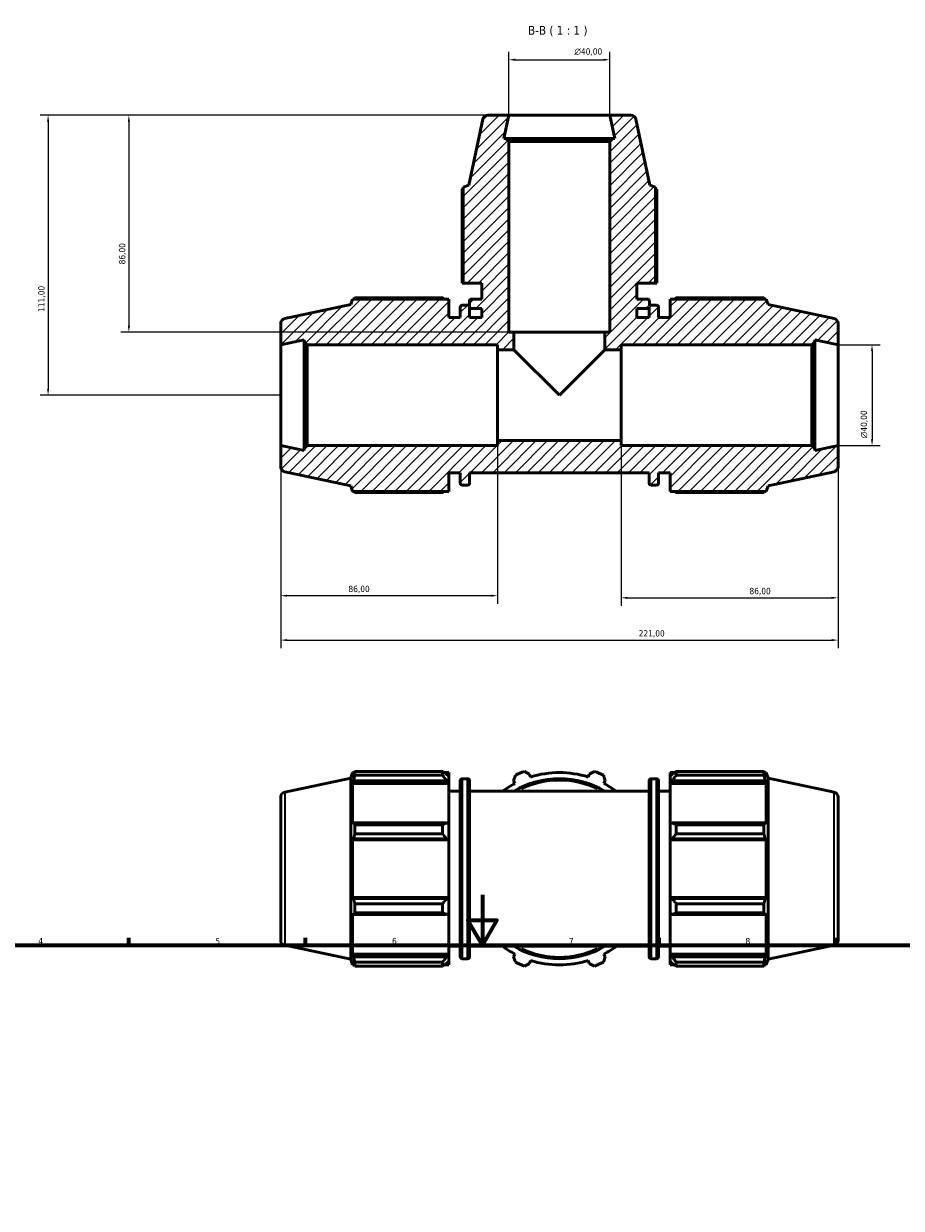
# Model space of a CAD drawing. Header units: millimetres. Extents: x 0 to 918, y 0 to 939.
# Tile 5 of 6: x 239 to 587, y 470 to 939. Entities that reach past the tile are written whole.
import ezdxf

# ---------------------------------------------------------------- set-up
doc = ezdxf.new("R2010")
doc.units = ezdxf.units.MM
for name, color, linetype, lineweight in [('Border (ISO)', 7, 'Continuous', 70), ('Dimension (ISO)', 7, 'Continuous', 25), ('Hatch (ISO)', 7, 'Continuous', 18), ('Symbol (ISO)', 7, 'Continuous', 25), ('Visible (ISO)', 7, 'Continuous', 50), ('Visible Narrow (ISO)', 7, 'Continuous', 35)]:
    doc.layers.add(name, color=color, linetype=linetype, lineweight=lineweight)
doc.styles.add('Label Text (ISO)', font='tahoma.ttf')
doc.styles.add('Note Text (ISO)', font='tahoma.ttf')
doc.dimstyles.new('Default (ISO)', dxfattribs={"dimtxt": 2.5, "dimasz": 2.5, "dimexe": 3.175, "dimexo": 0, "dimgap": 0.762, "dimtad": 1, "dimrnd": 1e-08, "dimzin": 0, "dimtxsty": 'Note Text (ISO)', "dimcen": 0.09, "dimdle": 10, "dimclrd": 256, "dimclre": 256, "dimclrt": 232, "dimazin": 0, "dimtfac": 1.40208, "dimtmove": 0, "dimatfit": 3, "dimfxl": 1, "dimtolj": 1, "dimtzin": 0, "dimlwd": -1, "dimlwe": -1, "dimarcsym": 0})

# ---------------------------------------------------------------- blocks, each defined once
blk = doc.blocks.new('Borders Default Border')
at = {"layer": 'Border (ISO)'}
for p, q in [((280.33, 574), (280.33, 576.9)), ((350.42, 574), (350.42, 576.9)), ((490.58, 574), (490.58, 576.9)), ((560.67, 574), (560.67, 576.9))]:
    blk.add_line(p, q, dxfattribs=at)
at = {"layer": 'Border (ISO)', "flags": 128}
for points in [[(420.5, 594), (420.5, 574), (414.73, 584), (426.27, 584), (420.5, 574)], [(20, 20), (20, 574), (821, 574), (821, 20), (20, 20)]]:
    blk.add_lwpolyline(points, dxfattribs=at)
at = {"layer": 'Border (ISO)', "color": 232, "true_color": 0xca0064, "char_height": 2.5, "attachment_point": 7, "style": 'Note Text (ISO)'}
for s, insert in [('4', (244.42, 574.4)), ('5', (314.64, 574.35)), ('6', (384.66, 574.35)), ('7', (454.77, 574.4)), ('8', (524.81, 574.34))]:
    blk.add_mtext(s, dxfattribs=dict(at, insert=insert))
blk = doc.blocks.new('*D7')
at = {"layer": 'Defpoints', "color": 0, "transparency": 16777216}
for p in [(340.53, 772.1), (426.53, 774.1), (340.53, 712.59)]:
    blk.add_point(p, dxfattribs=at)
at = {"layer": 'Dimension (ISO)', "transparency": 16777216}
for p, q in [((340.53, 772.1), (340.53, 709.42)), ((426.53, 774.1), (426.53, 709.42)), ((424.03, 712.59), (343.03, 712.59))]:
    blk.add_line(p, q, dxfattribs=at)
for points in [[(343.03, 713.01), (343.03, 712.18), (340.53, 712.59)], [(424.03, 713.01), (424.03, 712.18), (426.53, 712.59)]]:
    blk.add_solid(points, dxfattribs=at)
at = {"layer": 'Dimension (ISO)', "color": 232, "true_color": 0xca0064, "transparency": 16777216, "insert": (367.39, 716.53), "char_height": 2.5, "attachment_point": 1, "style": 'Note Text (ISO)'}
blk.add_mtext('\\A1;86,00', dxfattribs=at)
blk = doc.blocks.new('*D8')
at = {"layer": 'Defpoints', "color": 0, "transparency": 16777216}
for p in [(475.53, 774.1), (561.53, 772.1), (561.53, 711.75)]:
    blk.add_point(p, dxfattribs=at)
at = {"layer": 'Dimension (ISO)', "transparency": 16777216}
for p, q in [((475.53, 774.1), (475.53, 708.58)), ((561.53, 772.1), (561.53, 708.58)), ((478.03, 711.75), (559.03, 711.75))]:
    blk.add_line(p, q, dxfattribs=at)
for points in [[(478.03, 712.17), (478.03, 711.33), (475.53, 711.75)], [(559.03, 712.17), (559.03, 711.33), (561.53, 711.75)]]:
    blk.add_solid(points, dxfattribs=at)
at = {"layer": 'Dimension (ISO)', "color": 232, "true_color": 0xca0064, "transparency": 16777216, "insert": (526.39, 715.69), "char_height": 2.5, "attachment_point": 1, "style": 'Note Text (ISO)'}
blk.add_mtext('\\A1;86,00', dxfattribs=at)
blk = doc.blocks.new('*D9')
at = {"layer": 'Defpoints', "color": 0, "transparency": 16777216}
for p in [(561.53, 812.1), (561.53, 772.1), (575, 772.1)]:
    blk.add_point(p, dxfattribs=at)
at = {"layer": 'Dimension (ISO)', "transparency": 16777216}
for p, q in [((561.53, 812.1), (578.17, 812.1)), ((575, 809.6), (575, 774.6)), ((561.53, 772.1), (578.17, 772.1))]:
    blk.add_line(p, q, dxfattribs=at)
for points in [[(574.58, 809.6), (575.41, 809.6), (575, 812.1)], [(574.58, 774.6), (575.41, 774.6), (575, 772.1)]]:
    blk.add_solid(points, dxfattribs=at)
at = {"layer": 'Dimension (ISO)', "color": 232, "true_color": 0xca0064, "transparency": 16777216, "insert": (570.47, 775.05), "char_height": 2.5, "attachment_point": 1, "rotation": 90, "style": 'Note Text (ISO)'}
blk.add_mtext('\\A1;\\fAIGDT|b0|i0;\\H2.5000;\\ln\\fTahoma|b0|i0;\\H2.5000;40,00', dxfattribs=at)
blk = doc.blocks.new('*D10')
at = {"layer": 'Defpoints', "color": 0, "transparency": 16777216}
for p in [(471.03, 925.1), (431.03, 903.1), (471.03, 903.1)]:
    blk.add_point(p, dxfattribs=at)
at = {"layer": 'Dimension (ISO)', "transparency": 16777216}
for p, q in [((431.03, 903.1), (431.03, 928.28)), ((471.03, 903.1), (471.03, 928.28)), ((433.53, 925.1), (468.53, 925.1))]:
    blk.add_line(p, q, dxfattribs=at)
for points in [[(433.53, 925.52), (433.53, 924.68), (431.03, 925.1)], [(468.53, 925.52), (468.53, 924.68), (471.03, 925.1)]]:
    blk.add_solid(points, dxfattribs=at)
at = {"layer": 'Dimension (ISO)', "color": 232, "true_color": 0xca0064, "transparency": 16777216, "insert": (456.98, 929.62), "char_height": 2.5, "attachment_point": 1, "style": 'Note Text (ISO)'}
blk.add_mtext('\\A1;\\fAIGDT|b0|i0;\\H2.5000;\\ln\\fTahoma|b0|i0;\\H2.5000;40,00', dxfattribs=at)
blk = doc.blocks.new('*D11')
at = {"layer": 'Defpoints', "color": 0, "transparency": 16777216}
for p in [(340.53, 772.1), (561.53, 772.1), (561.53, 694.99)]:
    blk.add_point(p, dxfattribs=at)
at = {"layer": 'Dimension (ISO)', "transparency": 16777216}
for p, q in [((340.53, 772.1), (340.53, 691.81)), ((561.53, 772.1), (561.53, 691.81)), ((343.03, 694.99), (559.03, 694.99))]:
    blk.add_line(p, q, dxfattribs=at)
for points in [[(343.03, 695.4), (343.03, 694.57), (340.53, 694.99)], [(559.03, 695.4), (559.03, 694.57), (561.53, 694.99)]]:
    blk.add_solid(points, dxfattribs=at)
at = {"layer": 'Dimension (ISO)', "color": 232, "true_color": 0xca0064, "transparency": 16777216, "insert": (482.48, 698.92), "char_height": 2.5, "attachment_point": 1, "style": 'Note Text (ISO)'}
blk.add_mtext('\\A1;221,00', dxfattribs=at)
blk = doc.blocks.new('*D12')
at = {"layer": 'Defpoints', "color": 0, "transparency": 16777216}
for p in [(431.03, 903.1), (280.33, 817.1), (433.03, 817.1)]:
    blk.add_point(p, dxfattribs=at)
at = {"layer": 'Dimension (ISO)', "transparency": 16777216}
for p, q in [((431.03, 903.1), (277.16, 903.1)), ((280.33, 900.6), (280.33, 819.6)), ((433.03, 817.1), (277.16, 817.1))]:
    blk.add_line(p, q, dxfattribs=at)
for points in [[(279.92, 900.6), (280.75, 900.6), (280.33, 903.1)], [(279.92, 819.6), (280.75, 819.6), (280.33, 817.1)]]:
    blk.add_solid(points, dxfattribs=at)
at = {"layer": 'Dimension (ISO)', "color": 232, "true_color": 0xca0064, "transparency": 16777216, "insert": (276.39, 843.96), "char_height": 2.5, "attachment_point": 1, "rotation": 90, "style": 'Note Text (ISO)'}
blk.add_mtext('\\A1;86,00', dxfattribs=at)
blk = doc.blocks.new('*D13')
at = {"layer": 'Defpoints', "color": 0, "transparency": 16777216}
for p in [(431.03, 903.1), (248.3, 792.1), (340.53, 792.1)]:
    blk.add_point(p, dxfattribs=at)
at = {"layer": 'Dimension (ISO)', "transparency": 16777216}
for p, q in [((431.03, 903.1), (245.12, 903.1)), ((248.3, 900.6), (248.3, 794.6)), ((340.53, 792.1), (245.12, 792.1))]:
    blk.add_line(p, q, dxfattribs=at)
for points in [[(247.88, 900.6), (248.72, 900.6), (248.3, 903.1)], [(247.88, 794.6), (248.72, 794.6), (248.3, 792.1)]]:
    blk.add_solid(points, dxfattribs=at)
at = {"layer": 'Dimension (ISO)', "color": 232, "true_color": 0xca0064, "transparency": 16777216, "insert": (244.37, 825.15), "char_height": 2.5, "attachment_point": 1, "rotation": 90, "style": 'Note Text (ISO)'}
blk.add_mtext('\\A1;111,00', dxfattribs=at)

msp = doc.modelspace()

# ---------------------------------------------------------------- hatches: boundary and pattern name
at = {"layer": 'Hatch (ISO)'}
h = msp.add_hatch(dxfattribs=at)
h.set_pattern_fill('ANSI31', color=256, scale=25.4, style=0)
h.set_pattern_definition([(45, (0, 0), (-2.245064, 2.245064), [])])
edge = h.paths.add_edge_path()
edge.add_line((412.901, 836.501), (420.281, 836.501))
edge.add_line((420.281, 836.501), (420.281, 830.181))
edge.add_line((420.281, 830.181), (416.161, 830.181))
edge.add_ellipse((416.161, 829.381), major_axis=(0, 0.8), ratio=1, start_angle=0, end_angle=90)
edge.add_line((415.361, 829.381), (415.361, 827.298))
edge.add_ellipse((414.631, 826.971), major_axis=(0.73, 0.327), ratio=1, start_angle=0, end_angle=65.85315)
edge.add_line((414.631, 827.771), (412.531, 827.771))
edge.add_ellipse((412.531, 826.971), major_axis=(0, 0.8), ratio=1, start_angle=0, end_angle=90)
edge.add_line((411.731, 826.971), (411.731, 822.851))
edge.add_line((411.731, 822.851), (407.131, 822.851))
edge.add_line((407.131, 822.851), (407.131, 830.231))
edge.add_line((407.131, 830.231), (369.006, 830.231))
edge.add_line((369.006, 830.231), (368.281, 828))
edge.add_line((368.281, 828), (342.115, 822.438))
edge.add_ellipse((342.531, 820.482), major_axis=(-0.416, 1.956), ratio=1, start_angle=0, end_angle=78)
edge.add_line((340.531, 820.482), (340.531, 812.101))
edge.add_line((340.531, 812.101), (349.781, 814.067))
edge.add_line((349.781, 814.067), (349.781, 813.301))
edge.add_line((349.781, 813.301), (350.981, 812.101))
edge.add_line((350.981, 812.101), (426.531, 812.101))
edge.add_line((426.531, 812.101), (426.531, 810.101))
edge.add_line((426.531, 810.101), (433.031, 810.101))
edge.add_line((433.031, 810.101), (433.031, 817.101))
edge.add_line((433.031, 817.101), (431.031, 817.101))
edge.add_line((431.031, 817.101), (431.031, 892.651))
edge.add_line((431.031, 892.651), (429.831, 893.851))
edge.add_line((429.831, 893.851), (429.065, 893.851))
edge.add_line((429.065, 893.851), (431.031, 903.101))
edge.add_line((431.031, 903.101), (422.651, 903.101))
edge.add_ellipse((422.651, 901.101), major_axis=(0, 2), ratio=1, start_angle=0, end_angle=78)
edge.add_line((420.694, 901.517), (415.133, 875.351))
edge.add_line((415.133, 875.351), (412.901, 874.626))
edge.add_line((412.901, 874.626), (412.901, 836.501))
edge = h.paths.add_edge_path(flags=0)
edge.add_line((420.281, 822.851), (415.431, 822.851))
edge.add_line((415.431, 822.851), (415.431, 826.954))
edge.add_ellipse((416.161, 827.281), major_axis=(-0.73, -0.327), ratio=1, start_angle=0, end_angle=65.85315)
edge.add_line((416.161, 826.481), (420.281, 826.481))
edge.add_line((420.281, 826.481), (420.281, 822.851))
edge = h.paths.add_edge_path()
edge.add_ellipse((559.531, 763.721), major_axis=(0.416, -1.956), ratio=1, start_angle=0, end_angle=78)
edge.add_line((561.531, 763.721), (561.531, 772.101))
edge.add_line((561.531, 772.101), (552.281, 770.135))
edge.add_line((552.281, 770.135), (552.281, 770.901))
edge.add_line((552.281, 770.901), (551.081, 772.101))
edge.add_line((551.081, 772.101), (475.531, 772.101))
edge.add_line((475.531, 772.101), (475.531, 774.101))
edge.add_line((475.531, 774.101), (426.531, 774.101))
edge.add_line((426.531, 774.101), (426.531, 772.101))
edge.add_line((426.531, 772.101), (350.981, 772.101))
edge.add_line((350.981, 772.101), (349.781, 770.901))
edge.add_line((349.781, 770.901), (349.781, 770.135))
edge.add_line((349.781, 770.135), (340.531, 772.101))
edge.add_line((340.531, 772.101), (340.531, 763.721))
edge.add_ellipse((342.531, 763.721), major_axis=(-2, 0), ratio=1, start_angle=0, end_angle=78)
edge.add_line((342.115, 761.764), (368.281, 756.203))
edge.add_line((368.281, 756.203), (369.006, 753.971))
edge.add_line((369.006, 753.971), (407.131, 753.971))
edge.add_line((407.131, 753.971), (407.131, 761.351))
edge.add_line((407.131, 761.351), (411.731, 761.351))
edge.add_line((411.731, 761.351), (411.731, 757.231))
edge.add_ellipse((412.531, 757.231), major_axis=(-0.8, 0), ratio=1, start_angle=0, end_angle=90)
edge.add_line((412.531, 756.431), (414.631, 756.431))
edge.add_ellipse((414.631, 757.231), major_axis=(0, -0.8), ratio=1, start_angle=0, end_angle=90)
edge.add_line((415.431, 757.231), (415.431, 761.351))
edge.add_line((415.431, 761.351), (486.631, 761.351))
edge.add_line((486.631, 761.351), (486.631, 757.231))
edge.add_ellipse((487.431, 757.231), major_axis=(-0.8, 0), ratio=1, start_angle=0, end_angle=90)
edge.add_line((487.431, 756.431), (489.531, 756.431))
edge.add_ellipse((489.531, 757.231), major_axis=(0, -0.8), ratio=1, start_angle=0, end_angle=90)
edge.add_line((490.331, 757.231), (490.331, 761.351))
edge.add_line((490.331, 761.351), (494.931, 761.351))
edge.add_line((494.931, 761.351), (494.931, 753.971))
edge.add_line((494.931, 753.971), (533.056, 753.971))
edge.add_line((533.056, 753.971), (533.781, 756.203))
edge.add_line((533.781, 756.203), (559.947, 761.764))
edge = h.paths.add_edge_path()
edge.add_ellipse((559.531, 820.482), major_axis=(2, 0), ratio=1, start_angle=0, end_angle=78)
edge.add_line((559.947, 822.438), (533.781, 828))
edge.add_line((533.781, 828), (533.056, 830.231))
edge.add_line((533.056, 830.231), (494.931, 830.231))
edge.add_line((494.931, 830.231), (494.931, 822.851))
edge.add_line((494.931, 822.851), (490.331, 822.851))
edge.add_line((490.331, 822.851), (490.331, 826.971))
edge.add_ellipse((489.531, 826.971), major_axis=(0.8, 0), ratio=1, start_angle=0, end_angle=90)
edge.add_line((489.531, 827.771), (487.431, 827.771))
edge.add_ellipse((487.431, 826.971), major_axis=(0, 0.8), ratio=1, start_angle=0, end_angle=65.85315)
edge.add_line((486.701, 827.298), (486.701, 829.381))
edge.add_ellipse((485.901, 829.381), major_axis=(0.8, 0), ratio=1, start_angle=0, end_angle=90)
edge.add_line((485.901, 830.181), (481.781, 830.181))
edge.add_line((481.781, 830.181), (481.781, 836.501))
edge.add_line((481.781, 836.501), (489.161, 836.501))
edge.add_line((489.161, 836.501), (489.161, 874.626))
edge.add_line((489.161, 874.626), (486.93, 875.351))
edge.add_line((486.93, 875.351), (481.368, 901.517))
edge.add_ellipse((479.412, 901.101), major_axis=(1.956, 0.416), ratio=1, start_angle=0, end_angle=78)
edge.add_line((479.412, 903.101), (471.031, 903.101))
edge.add_line((471.031, 903.101), (472.997, 893.851))
edge.add_line((472.997, 893.851), (472.231, 893.851))
edge.add_line((472.231, 893.851), (471.031, 892.651))
edge.add_line((471.031, 892.651), (471.031, 817.101))
edge.add_line((471.031, 817.101), (469.031, 817.101))
edge.add_line((469.031, 817.101), (469.031, 810.101))
edge.add_line((469.031, 810.101), (475.531, 810.101))
edge.add_line((475.531, 810.101), (475.531, 812.101))
edge.add_line((475.531, 812.101), (551.081, 812.101))
edge.add_line((551.081, 812.101), (552.281, 813.301))
edge.add_line((552.281, 813.301), (552.281, 814.067))
edge.add_line((552.281, 814.067), (561.531, 812.101))
edge.add_line((561.531, 812.101), (561.531, 820.482))
edge = h.paths.add_edge_path(flags=0)
edge.add_ellipse((485.901, 827.281), major_axis=(0, -0.8), ratio=1, start_angle=0, end_angle=65.85315)
edge.add_line((486.631, 826.954), (486.631, 822.851))
edge.add_line((486.631, 822.851), (481.781, 822.851))
edge.add_line((481.781, 822.851), (481.781, 826.481))
edge.add_line((481.781, 826.481), (485.901, 826.481))

# ---------------------------------------------------------------- linework, layer by layer
at = {"layer": 'Visible (ISO)'}
for p, q in [((431.031, 903.101), (422.651, 903.101)), ((429.065, 893.851), (431.031, 903.101)), ((471.031, 903.101), (431.031, 903.101)), ((479.412, 903.101), (471.031, 903.101)), ((471.031, 903.101), (472.997, 893.851)), ((420.694, 901.517), (415.133, 875.351)), ((486.93, 875.351), (481.368, 901.517)), ((429.831, 893.851), (429.065, 893.851)), ((431.031, 892.651), (429.831, 893.851)), ((472.231, 893.851), (429.831, 893.851)), ((431.031, 817.101), (431.031, 892.651)), ((431.031, 892.651), (471.031, 892.651)), ((472.231, 893.851), (471.031, 892.651)), ((471.031, 892.651), (471.031, 817.101)), ((472.997, 893.851), (472.231, 893.851)), ((412.453, 873.694), (412.453, 836.501)), ((415.133, 875.351), (412.901, 874.626)), ((412.901, 874.626), (412.901, 836.501)), ((489.161, 874.626), (486.93, 875.351)), ((489.161, 836.501), (489.161, 874.626)), ((489.609, 836.501), (489.609, 873.694)), ((412.453, 836.501), (412.901, 836.501)), ((412.901, 836.501), (420.281, 836.501)), ((420.281, 836.501), (420.281, 830.181)), ((481.781, 830.181), (481.781, 836.501)), ((481.781, 836.501), (489.161, 836.501)), ((489.161, 836.501), (489.609, 836.501)), ((368.281, 828), (342.115, 822.438)), ((369.006, 830.231), (368.281, 828)), ((407.131, 830.231), (369.006, 830.231)), ((404.671, 830.679), (369.939, 830.679)), ((407.131, 822.851), (407.131, 830.231)), ((411.731, 826.971), (411.731, 822.851)), ((414.631, 827.771), (412.531, 827.771)), ((415.361, 829.381), (415.361, 827.298)), ((415.431, 822.851), (415.431, 826.954)), ((420.281, 830.181), (416.161, 830.181)), ((485.901, 830.181), (481.781, 830.181)), ((486.631, 826.954), (486.631, 822.851)), ((486.701, 827.298), (486.701, 829.381)), ((489.531, 827.771), (487.431, 827.771)), ((490.331, 822.851), (490.331, 826.971)), ((533.056, 830.231), (494.931, 830.231)), ((494.931, 830.231), (494.931, 822.851)), ((532.124, 830.679), (497.391, 830.679)), ((533.781, 828), (533.056, 830.231)), ((559.947, 822.438), (533.781, 828)), ((411.731, 822.851), (407.131, 822.851)), ((420.281, 822.851), (415.431, 822.851)), ((416.161, 826.481), (420.281, 826.481)), ((420.281, 826.481), (420.281, 822.851)), ((481.781, 822.851), (481.781, 826.481)), ((481.781, 826.481), (485.901, 826.481)), ((486.631, 822.851), (481.781, 822.851)), ((494.931, 822.851), (490.331, 822.851)), ((340.531, 820.482), (340.531, 812.101)), ((561.531, 812.101), (561.531, 820.482)), ((340.531, 812.101), (349.781, 814.067)), ((349.781, 814.067), (349.781, 813.301)), ((349.781, 813.301), (350.981, 812.101)), ((349.781, 813.301), (349.781, 770.901)), ((433.031, 817.101), (431.031, 817.101)), ((433.031, 810.101), (433.031, 817.101)), ((469.031, 817.101), (433.031, 817.101)), ((471.031, 817.101), (469.031, 817.101)), ((469.031, 817.101), (469.031, 810.101)), ((551.081, 812.101), (552.281, 813.301)), ((552.281, 813.301), (552.281, 814.067)), ((552.281, 814.067), (561.531, 812.101)), ((552.281, 770.901), (552.281, 813.301)), ((340.531, 812.101), (340.531, 772.101)), ((350.981, 812.101), (426.531, 812.101)), ((350.981, 772.101), (350.981, 812.101)), ((426.531, 812.101), (426.531, 810.101)), ((426.531, 810.101), (433.031, 810.101)), ((426.531, 774.101), (426.531, 810.101)), ((451.031, 792.101), (433.031, 810.101)), ((469.031, 810.101), (451.031, 792.101)), ((469.031, 810.101), (475.531, 810.101)), ((475.531, 810.101), (475.531, 812.101)), ((475.531, 812.101), (551.081, 812.101)), ((475.531, 810.101), (475.531, 774.101)), ((551.081, 812.101), (551.081, 772.101)), ((561.531, 772.101), (561.531, 812.101)), ((349.781, 770.135), (340.531, 772.101)), ((340.531, 772.101), (340.531, 763.721)), ((350.981, 772.101), (349.781, 770.901)), ((349.781, 770.901), (349.781, 770.135)), ((426.531, 772.101), (350.981, 772.101)), ((475.531, 774.101), (426.531, 774.101)), ((426.531, 774.101), (426.531, 772.101)), ((475.531, 772.101), (475.531, 774.101)), ((551.081, 772.101), (475.531, 772.101)), ((552.281, 770.901), (551.081, 772.101)), ((561.531, 772.101), (552.281, 770.135)), ((552.281, 770.135), (552.281, 770.901)), ((561.531, 763.721), (561.531, 772.101)), ((342.115, 761.764), (368.281, 756.203)), ((407.131, 753.971), (407.131, 761.351)), ((407.131, 761.351), (411.731, 761.351)), ((411.731, 761.351), (411.731, 757.231)), ((415.431, 757.231), (415.431, 761.351)), ((415.431, 761.351), (486.631, 761.351)), ((486.631, 761.351), (486.631, 757.231)), ((490.331, 757.231), (490.331, 761.351)), ((490.331, 761.351), (494.931, 761.351)), ((494.931, 761.351), (494.931, 753.971)), ((533.781, 756.203), (559.947, 761.764)), ((412.531, 756.431), (414.631, 756.431)), ((487.431, 756.431), (489.531, 756.431)), ((368.281, 756.203), (369.006, 753.971)), ((369.006, 753.971), (407.131, 753.971)), ((369.939, 753.523), (404.671, 753.523)), ((494.931, 753.971), (533.056, 753.971)), ((497.391, 753.523), (532.124, 753.523)), ((533.056, 753.971), (533.781, 756.203)), ((342.115, 634.677), (368.281, 640.239)), ((368.281, 640.239), (369.006, 642.471)), ((368.281, 640.239), (368.281, 568.442)), ((369.006, 642.471), (369.006, 640.706)), ((369.707, 642.471), (369.006, 642.471)), ((369.406, 641.879), (369.006, 640.706)), ((369.006, 638.162), (369.406, 639.253)), ((369.406, 639.253), (406.311, 639.253)), ((369.939, 642.919), (404.671, 642.919)), ((369.939, 642.919), (369.939, 641.436)), ((404.671, 641.436), (369.939, 641.436)), ((404.671, 641.436), (404.671, 642.919)), ((407.131, 642.471), (405.386, 642.471)), ((407.131, 641.097), (406.311, 641.879)), ((406.311, 639.253), (407.131, 638.526)), ((407.131, 641.097), (407.131, 642.471)), ((407.131, 641.097), (407.131, 638.526)), ((411.731, 569.471), (411.731, 639.211)), ((414.631, 640.011), (412.531, 640.011)), ((415.431, 639.211), (415.431, 569.471)), ((432.857, 639.253), (433.569, 641.436)), ((432.857, 639.253), (433.425, 638.162)), ((437.148, 642.919), (439.195, 641.879)), ((439.565, 640.706), (439.195, 641.879)), ((462.867, 641.879), (462.497, 640.706)), ((462.867, 641.879), (464.914, 642.919)), ((468.493, 641.436), (469.206, 639.253)), ((468.638, 638.162), (469.206, 639.253)), ((486.631, 639.211), (486.631, 569.471)), ((487.431, 640.011), (489.531, 640.011)), ((490.331, 639.211), (490.331, 569.471)), ((494.931, 642.471), (494.931, 641.097)), ((494.931, 642.471), (496.677, 642.471)), ((495.751, 641.879), (494.931, 641.097)), ((494.931, 638.526), (494.931, 641.097)), ((494.931, 638.526), (495.751, 639.253)), ((495.751, 639.253), (532.656, 639.253)), ((497.391, 642.919), (497.391, 641.436)), ((497.391, 642.919), (532.124, 642.919)), ((532.124, 641.436), (497.391, 641.436)), ((532.124, 641.436), (532.124, 642.919)), ((532.356, 642.471), (533.056, 642.471)), ((533.056, 640.706), (532.656, 641.879)), ((532.656, 639.253), (533.056, 638.162)), ((533.056, 640.706), (533.056, 642.471)), ((533.781, 640.239), (533.056, 642.471)), ((533.781, 568.442), (533.781, 640.239)), ((559.947, 634.677), (533.781, 640.239)), ((369.006, 638.162), (369.006, 621.947)), ((407.131, 638.162), (369.006, 638.162)), ((407.131, 638.526), (407.131, 638.162)), ((407.131, 622.136), (407.131, 638.162)), ((411.731, 635.091), (407.131, 635.091)), ((486.631, 635.091), (415.431, 635.091)), ((490.331, 635.091), (494.931, 635.091)), ((494.931, 638.162), (494.931, 638.526)), ((494.931, 638.162), (494.931, 622.136)), ((494.931, 638.162), (533.056, 638.162)), ((533.056, 621.947), (533.056, 638.162)), ((340.531, 575.96), (340.531, 632.721)), ((561.531, 632.721), (561.531, 575.96)), ((369.406, 622.515), (369.006, 621.947)), ((406.311, 622.515), (369.406, 622.515)), ((369.939, 621.803), (404.671, 621.803)), ((369.939, 621.803), (369.939, 618.223)), ((404.671, 618.223), (404.671, 621.803)), ((407.131, 622.136), (406.311, 622.515)), ((407.131, 622.136), (407.131, 615.93)), ((495.751, 622.515), (494.931, 622.136)), ((494.931, 615.93), (494.931, 622.136)), ((532.656, 622.515), (495.751, 622.515)), ((497.391, 621.803), (497.391, 618.223)), ((497.391, 621.803), (532.124, 621.803)), ((532.124, 618.223), (532.124, 621.803)), ((533.056, 621.947), (532.656, 622.515)), ((369.006, 615.807), (369.406, 616.176)), ((369.006, 615.807), (369.006, 592.875)), ((407.131, 615.807), (369.006, 615.807)), ((369.406, 616.176), (406.311, 616.176)), ((404.671, 618.223), (369.939, 618.223)), ((406.311, 616.176), (407.131, 615.93)), ((407.131, 615.93), (407.131, 615.807)), ((407.131, 592.875), (407.131, 615.807)), ((494.931, 615.93), (495.751, 616.176)), ((494.931, 615.807), (494.931, 615.93)), ((494.931, 615.807), (494.931, 592.875)), ((494.931, 615.807), (533.056, 615.807)), ((495.751, 616.176), (532.656, 616.176)), ((532.124, 618.223), (497.391, 618.223)), ((532.656, 616.176), (533.056, 615.807)), ((533.056, 592.875), (533.056, 615.807)), ((369.406, 592.505), (369.006, 592.875)), ((407.131, 592.875), (369.006, 592.875)), ((406.311, 592.505), (369.406, 592.505)), ((407.131, 592.751), (406.311, 592.505)), ((407.131, 592.875), (407.131, 592.751)), ((407.131, 592.751), (407.131, 586.545)), ((494.931, 592.751), (494.931, 592.875)), ((494.931, 592.875), (533.056, 592.875)), ((494.931, 586.545), (494.931, 592.751)), ((495.751, 592.505), (494.931, 592.751)), ((532.656, 592.505), (495.751, 592.505)), ((533.056, 592.875), (532.656, 592.505)), ((369.939, 590.458), (404.671, 590.458)), ((369.939, 590.458), (369.939, 586.878)), ((404.671, 586.878), (404.671, 590.458)), ((497.391, 590.458), (497.391, 586.878)), ((497.391, 590.458), (532.124, 590.458)), ((532.124, 586.878), (532.124, 590.458)), ((369.006, 586.734), (369.006, 570.519)), ((369.006, 586.734), (369.406, 586.166)), ((369.406, 586.166), (406.311, 586.166)), ((404.671, 586.878), (369.939, 586.878)), ((406.311, 586.166), (407.131, 586.545)), ((407.131, 570.519), (407.131, 586.545)), ((494.931, 586.545), (495.751, 586.166)), ((494.931, 586.545), (494.931, 570.519)), ((495.751, 586.166), (532.656, 586.166)), ((532.124, 586.878), (497.391, 586.878)), ((532.656, 586.166), (533.056, 586.734)), ((533.056, 570.519), (533.056, 586.734)), ((342.115, 574.004), (368.281, 568.442)), ((411.731, 573.591), (407.131, 573.591)), ((486.631, 573.591), (415.431, 573.591)), ((490.331, 573.591), (494.931, 573.591)), ((559.947, 574.004), (533.781, 568.442)), ((368.281, 568.442), (369.006, 566.211)), ((369.406, 569.428), (369.006, 570.519)), ((407.131, 570.519), (369.006, 570.519)), ((406.311, 569.428), (369.406, 569.428)), ((407.131, 570.155), (406.311, 569.428)), ((407.131, 570.519), (407.131, 570.155)), ((407.131, 570.155), (407.131, 567.584)), ((414.631, 568.671), (412.531, 568.671)), ((433.425, 570.519), (432.857, 569.428)), ((433.569, 567.245), (432.857, 569.428)), ((469.206, 569.428), (468.493, 567.245)), ((469.206, 569.428), (468.638, 570.519)), ((487.431, 568.671), (489.531, 568.671)), ((494.931, 570.155), (494.931, 570.519)), ((494.931, 570.519), (533.056, 570.519)), ((494.931, 567.584), (494.931, 570.155)), ((495.751, 569.428), (494.931, 570.155)), ((532.656, 569.428), (495.751, 569.428)), ((533.056, 570.519), (532.656, 569.428)), ((533.781, 568.442), (533.056, 566.211)), ((369.006, 567.975), (369.006, 566.211)), ((369.006, 567.975), (369.406, 566.802)), ((369.707, 566.211), (369.006, 566.211)), ((369.939, 567.245), (404.671, 567.245)), ((369.939, 567.245), (369.939, 565.763)), ((404.671, 565.763), (369.939, 565.763)), ((404.671, 565.763), (404.671, 567.245)), ((407.131, 566.211), (405.386, 566.211)), ((406.311, 566.802), (407.131, 567.584)), ((407.131, 566.211), (407.131, 567.584)), ((439.195, 566.802), (437.148, 565.763)), ((439.195, 566.802), (439.565, 567.975)), ((462.497, 567.975), (462.867, 566.802)), ((464.914, 565.763), (462.867, 566.802)), ((494.931, 567.584), (495.751, 566.802)), ((494.931, 567.584), (494.931, 566.211)), ((494.931, 566.211), (496.677, 566.211)), ((497.391, 567.245), (497.391, 565.763)), ((497.391, 567.245), (532.124, 567.245)), ((532.124, 565.763), (497.391, 565.763)), ((532.124, 565.763), (532.124, 567.245)), ((532.356, 566.211), (533.056, 566.211)), ((532.656, 566.802), (533.056, 567.975)), ((533.056, 566.211), (533.056, 567.975))]:
    msp.add_line(p, q, dxfattribs=at)
for centre, radius, start, end in [((422.651, 901.101), 2, 90, 168), ((479.412, 901.101), 2, 12, 90), ((412.531, 826.971), 0.8, 90, 180), ((414.631, 826.971), 0.8, 24.14685, 90), ((416.161, 829.381), 0.8, 90, 180), ((416.161, 827.281), 0.8, 204.14685, 270), ((485.901, 829.381), 0.8, 0, 90), ((485.901, 827.281), 0.8, 270, 335.85315), ((487.431, 826.971), 0.8, 90, 155.85315), ((489.531, 826.971), 0.8, 0, 90), ((342.531, 820.482), 2, 102, 180), ((559.531, 820.482), 2, 0, 78), ((342.531, 763.721), 2, 180, 258), ((559.531, 763.721), 2, 282, 0), ((412.531, 757.231), 0.8, 180, 270), ((414.631, 757.231), 0.8, 270, 0), ((487.431, 757.231), 0.8, 180, 270), ((489.531, 757.231), 0.8, 270, 0), ((412.531, 639.211), 0.8, 90, 180), ((414.631, 639.211), 0.8, 0, 90), ((451.031, 604.341), 35.67, 59.54969, 120.45031), ((451.031, 604.341), 41, 109.79198, 115.20802), ((451.031, 604.341), 38.13, 72.5, 107.5), ((451.031, 604.341), 41, 64.79198, 70.20802), ((487.431, 639.211), 0.8, 90, 180), ((489.531, 639.211), 0.8, 0, 90), ((342.531, 632.721), 2, 102, 180), ((451.031, 604.341), 38.13, 117.5, 126.24932), ((451.031, 604.341), 38.13, 53.75068, 62.5), ((559.531, 632.721), 2, 0, 78), ((342.531, 575.96), 2, 180, 258), ((451.031, 604.341), 38.13, 233.75068, 242.5), ((451.031, 604.341), 35.67, 239.54969, 300.45031), ((451.031, 604.341), 38.13, 297.5, 306.24932), ((559.531, 575.96), 2, 282, 0), ((412.531, 569.471), 0.8, 180, 270), ((414.631, 569.471), 0.8, 270, 0), ((487.431, 569.471), 0.8, 180, 270), ((489.531, 569.471), 0.8, 270, 0), ((451.031, 604.341), 41, 244.79198, 250.20802), ((451.031, 604.341), 38.13, 252.5, 287.5), ((451.031, 604.341), 41, 289.79198, 295.20802)]:
    msp.add_arc(centre, radius, start, end, dxfattribs=at)
for points, weights in [([(412.901, 873.926), (412.679, 873.812), (412.453, 873.694)], [1.0010456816, 1.00059682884, 1]), ([(489.609, 873.694), (489.383, 873.812), (489.161, 873.926)], [1, 1.00059682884, 1.0010456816]), ([(369.939, 830.679), (369.821, 830.453), (369.707, 830.231)], [1, 1.00059682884, 1.0010456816]), ([(404.671, 830.679), (405.035, 830.453), (405.386, 830.231)], [1.01595213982, 1.01398380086, 1.01186933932]), ([(496.677, 830.231), (497.028, 830.453), (497.391, 830.679)], [1.01186933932, 1.01398380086, 1.01595213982]), ([(532.356, 830.231), (532.242, 830.453), (532.124, 830.679)], [1.0010456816, 1.00059682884, 1]), ([(369.707, 753.971), (369.821, 753.749), (369.939, 753.523)], [1.0010456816, 1.00059682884, 1]), ([(405.386, 753.971), (405.035, 753.749), (404.671, 753.523)], [1.01186933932, 1.01398380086, 1.01595213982]), ([(497.391, 753.523), (497.028, 753.749), (496.677, 753.971)], [1.01595213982, 1.01398380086, 1.01186933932]), ([(532.124, 753.523), (532.242, 753.749), (532.356, 753.971)], [1, 1.00059682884, 1.0010456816]), ([(369.406, 641.879), (369.662, 642.388), (369.939, 642.919)], [1.00198750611, 1.00140207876, 1]), ([(369.939, 641.436), (369.662, 640.322), (369.406, 639.253)], [1, 1.00140207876, 1.00198750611]), ([(406.311, 641.879), (405.524, 642.388), (404.671, 642.919)], [1.00593459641, 1.01134383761, 1.01595213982]), ([(404.671, 641.436), (405.524, 640.322), (406.311, 639.253)], [1.01595213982, 1.01134383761, 1.00593459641]), ([(497.391, 642.919), (496.538, 642.388), (495.751, 641.879)], [1.01595213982, 1.01134383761, 1.00593459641]), ([(495.751, 639.253), (496.538, 640.322), (497.391, 641.436)], [1.00593459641, 1.01134383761, 1.01595213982]), ([(532.124, 642.919), (532.401, 642.388), (532.656, 641.879)], [1, 1.00140207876, 1.00198750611]), ([(532.656, 639.253), (532.401, 640.322), (532.124, 641.436)], [1.00198750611, 1.00140207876, 1]), ([(369.406, 622.515), (369.662, 622.166), (369.939, 621.803)], [1.00198750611, 1.00140207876, 1]), ([(406.311, 622.515), (405.524, 622.166), (404.671, 621.803)], [1.00593459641, 1.01134383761, 1.01595213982]), ([(497.391, 621.803), (496.538, 622.166), (495.751, 622.515)], [1.01595213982, 1.01134383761, 1.00593459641]), ([(532.124, 621.803), (532.401, 622.166), (532.656, 622.515)], [1, 1.00140207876, 1.00198750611]), ([(369.939, 618.223), (369.662, 617.179), (369.406, 616.176)], [1, 1.00140207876, 1.00198750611]), ([(404.671, 618.223), (405.524, 617.179), (406.311, 616.176)], [1.01595213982, 1.01134383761, 1.00593459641]), ([(495.751, 616.176), (496.538, 617.179), (497.391, 618.223)], [1.00593459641, 1.01134383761, 1.01595213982]), ([(532.656, 616.176), (532.401, 617.179), (532.124, 618.223)], [1.00198750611, 1.00140207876, 1]), ([(369.406, 592.505), (369.662, 591.502), (369.939, 590.458)], [1.00198750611, 1.00140207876, 1]), ([(406.311, 592.505), (405.524, 591.502), (404.671, 590.458)], [1.00593459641, 1.01134383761, 1.01595213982]), ([(497.391, 590.458), (496.538, 591.502), (495.751, 592.505)], [1.01595213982, 1.01134383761, 1.00593459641]), ([(532.124, 590.458), (532.401, 591.502), (532.656, 592.505)], [1, 1.00140207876, 1.00198750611]), ([(369.939, 586.878), (369.662, 586.515), (369.406, 586.166)], [1, 1.00140207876, 1.00198750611]), ([(404.671, 586.878), (405.524, 586.515), (406.311, 586.166)], [1.01595213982, 1.01134383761, 1.00593459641]), ([(495.751, 586.166), (496.538, 586.515), (497.391, 586.878)], [1.00593459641, 1.01134383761, 1.01595213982]), ([(532.656, 586.166), (532.401, 586.515), (532.124, 586.878)], [1.00198750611, 1.00140207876, 1]), ([(369.406, 569.428), (369.662, 568.359), (369.939, 567.245)], [1.00198750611, 1.00140207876, 1]), ([(406.311, 569.428), (405.524, 568.359), (404.671, 567.245)], [1.00593459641, 1.01134383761, 1.01595213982]), ([(497.391, 567.245), (496.538, 568.359), (495.751, 569.428)], [1.01595213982, 1.01134383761, 1.00593459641]), ([(532.124, 567.245), (532.401, 568.359), (532.656, 569.428)], [1, 1.00140207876, 1.00198750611]), ([(369.939, 565.763), (369.662, 566.293), (369.406, 566.802)], [1, 1.00140207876, 1.00198750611]), ([(404.671, 565.763), (405.524, 566.293), (406.311, 566.802)], [1.01595213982, 1.01134383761, 1.00593459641]), ([(495.751, 566.802), (496.538, 566.293), (497.391, 565.763)], [1.00593459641, 1.01134383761, 1.01595213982]), ([(532.656, 566.802), (532.401, 566.293), (532.124, 565.763)], [1.00198750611, 1.00140207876, 1])]:
    msp.add_rational_spline(points, weights, degree=2, dxfattribs=at)
at = {"layer": 'Visible Narrow (ISO)'}
for p, q in [((412.531, 639.571), (412.531, 569.11)), ((414.631, 569.11), (414.631, 639.571)), ((487.431, 639.571), (487.431, 569.11)), ((489.531, 569.11), (489.531, 639.571)), ((342.115, 634.304), (342.115, 574.377)), ((559.947, 574.377), (559.947, 634.304))]:
    msp.add_line(p, q, dxfattribs=at)
for start, end in [(64.67936, 115.32064), (244.67936, 295.32064)]:
    msp.add_arc((451.031, 604.341), 34.87, start, end, dxfattribs=at)

# ---------------------------------------------------------------- block references
msp.add_blockref('Borders Default Border', (0, 0))

# ---------------------------------------------------------------- texts
at = {"layer": 'Symbol (ISO)', "insert": (438.592, 934.393), "char_height": 3.5, "attachment_point": 7, "style": 'Label Text (ISO)'}
msp.add_mtext('B-B ( 1 : 1 )', dxfattribs=at)

# ---------------------------------------------------------------- dimensions: what is measured, and where the dimension line sits
at = {"layer": 'Dimension (ISO)'}
for base, p1, p2, angle, picture, middle in [((471.031, 925.101), (431.031, 903.101), (471.031, 903.101), 180, '*D10', (462.531, 925.101)), ((574.998, 772.101), (561.531, 812.101), (561.531, 772.101), 90, '*D9', (574.998, 780.601))]:
    dim = msp.add_linear_dim(base=base, p1=p1, p2=p2, angle=angle, text='\\fAIGDT|b0|i0;\\H2.5000;\\ln\\fTahoma|b0|i0;\\H2.5000;<>', dimstyle='Default (ISO)', override={"dimdec": 2, "dimtp": 0, "dimtm": 0, "dimtdec": 2, "dimtofl": 0, "dimatfit": 1}, dxfattribs=at)
    dim.commit()
    dim.dimension.update_dxf_attribs({"geometry": picture, "text_midpoint": middle, "dimtype": 160})
for base, p2, angle, picture, middle in [((248.3, 792.101), (340.531, 792.101), 90, '*D13', (248.3, 830.101)), ((280.332, 817.101), (433.031, 817.101), 270, '*D12', (280.332, 848.101))]:
    dim = msp.add_linear_dim(base=base, p1=(431.031, 903.101), p2=p2, angle=angle, dimstyle='Default (ISO)', override={"dimdec": 2, "dimtp": 0, "dimtm": 0, "dimtdec": 2, "dimtofl": 0, "dimatfit": 1}, dxfattribs=at)
    dim.commit()
    dim.dimension.update_dxf_attribs({"geometry": picture, "text_midpoint": middle, "dimtype": 160})
for base, p1, p2, picture, middle in [((340.531, 712.594), (426.531, 774.101), (340.531, 772.101), '*D7', (371.531, 712.594)), ((561.531, 694.987), (340.531, 772.101), (561.531, 772.101), '*D11', (487.531, 694.987)), ((561.531, 711.751), (475.531, 774.101), (561.531, 772.101), '*D8', (530.531, 711.751))]:
    dim = msp.add_linear_dim(base=base, p1=p1, p2=p2, dimstyle='Default (ISO)', override={"dimdec": 2, "dimtp": 0, "dimtm": 0, "dimtdec": 2, "dimtofl": 0, "dimatfit": 1}, dxfattribs=at)
    dim.commit()
    dim.dimension.update_dxf_attribs({"geometry": picture, "text_midpoint": middle, "dimtype": 160})

doc.saveas('drawing.dxf')
